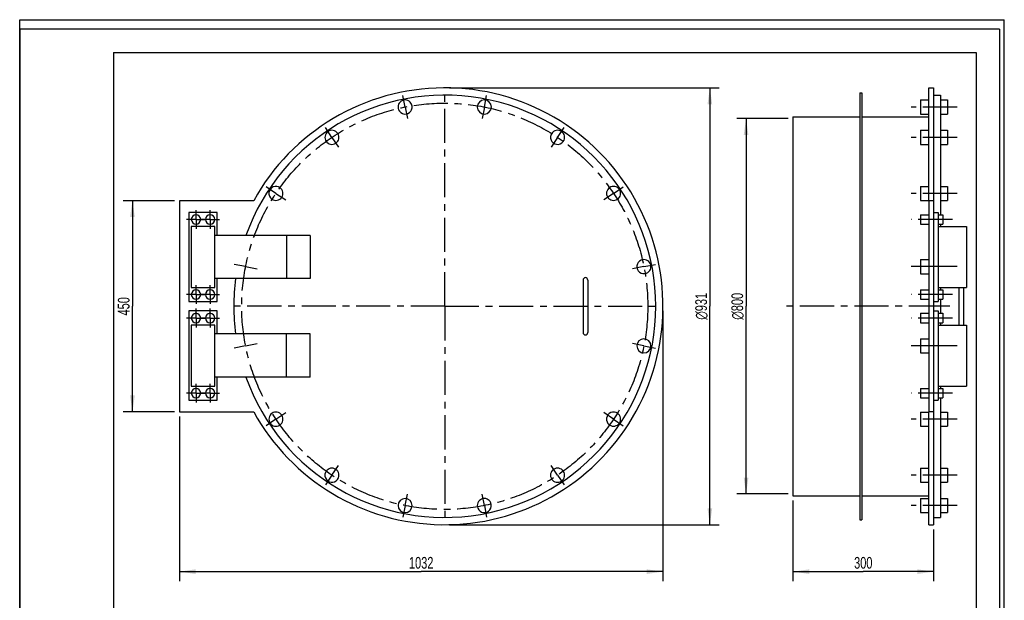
# Model space of a CAD drawing. Header units: millimetres. Extents: x 0 to 2100, y 0 to 2970.
# Tile 5 of 5: x 0 to 2100, y 1733 to 2970. Entities that reach past the tile are written whole.
import ezdxf

# ---------------------------------------------------------------- set-up
doc = ezdxf.new("R2010")
doc.units = ezdxf.units.MM
doc.header["$LTSCALE"] = 193.6
doc.linetypes.add('CENTER', pattern=[0.6, 0.375, -0.075, 0.075, -0.075])
doc.layers.get('0').update_dxf_attribs({"linetype": 'CONTINUOUS'})
doc.layers.add('_2D-BEM', color=7, linetype='CONTINUOUS')
doc.layers.add('_ACHSEN', color=7, linetype='CONTINUOUS')
doc.styles.get("Standard").update_dxf_attribs({"font": 'txt', "width": 0.7})
doc.styles.add('TEXTSTYLE_4', font='gdt', dxfattribs={"width": 0.7})
doc.dimstyles.new('DIMSTYLE_1', dxfattribs={"dimtxt": 25, "dimasz": 35, "dimexe": 2, "dimexo": 1, "dimtad": 1, "dimdec": 1, "dimtxsty": 'STANDARD', "dimblk": '_FILLED', "dimblk1": '_FILLED', "dimblk2": '_FILLED', "dimcen": 0.09, "dimadec": 1, "dimazin": 2, "dimtp": 0.8, "dimtm": 0.8, "dimtfac": 1, "dimtdec": 1, "dimtofl": 0, "dimtmove": 0, "dimatfit": 3, "dimldrblk": '_FILLED', "dimfxl": 1, "dimtolj": 1, "dimarcsym": 0})
doc.dimstyles.new('DIMSTYLE_2', dxfattribs={"dimtxt": 25, "dimasz": 35, "dimexe": 2, "dimexo": 1, "dimtad": 1, "dimdec": 0, "dimtxsty": 'STANDARD', "dimblk": '_FILLED', "dimblk1": '_FILLED', "dimblk2": '_FILLED', "dimcen": 0.09, "dimadec": 1, "dimazin": 2, "dimtp": 1.2, "dimtm": 1.2, "dimtfac": 1, "dimtdec": 0, "dimtofl": 0, "dimtmove": 0, "dimatfit": 3, "dimldrblk": '_FILLED', "dimfxl": 1, "dimtolj": 1, "dimarcsym": 0})
doc.dimstyles.new('DIMSTYLE_3', dxfattribs={"dimtxt": 25, "dimasz": 35, "dimexe": 2, "dimexo": 1, "dimtad": 1, "dimdec": 1, "dimtxsty": 'STANDARD', "dimblk": '_FILLED', "dimblk1": '_FILLED', "dimblk2": '_FILLED', "dimcen": 0.09, "dimadec": 1, "dimazin": 2, "dimtp": 0.5, "dimtm": 0.5, "dimtfac": 1, "dimtdec": 1, "dimtofl": 0, "dimtmove": 0, "dimatfit": 3, "dimldrblk": '_FILLED', "dimfxl": 1, "dimtolj": 1, "dimarcsym": 0})

# ---------------------------------------------------------------- blocks, each defined once
blk = doc.blocks.new('_FILLED')
at = {"color": 0, "linetype": 'BYBLOCK'}
blk.add_solid([(0, 0), (-1, 0.143), (-1, -0.143)], dxfattribs=at)
blk = doc.blocks.new('*D1')
at = {"layer": '_2D-BEM', "color": 2, "linetype": 'CONTINUOUS'}
for p, q in [((1372, 2349.2), (1372, 1773.7)), ((340.5, 2124.2), (340.5, 1773.7)), ((340.5, 1793.7), (856.3, 1793.7)), ((1372, 1793.7), (856.3, 1793.7))]:
    blk.add_line(p, q, dxfattribs=at)
at = {"layer": '_2D-BEM', "color": 2, "linetype": 'CONTINUOUS', "xscale": 35, "yscale": 35, "zscale": 35, "rotation": 180}
blk.add_blockref('_FILLED', (340.5, 1793.7), dxfattribs=at)
at = {"layer": '_2D-BEM', "color": 2, "linetype": 'CONTINUOUS', "xscale": 35, "yscale": 35, "zscale": 35}
blk.add_blockref('_FILLED', (1372, 1793.7), dxfattribs=at)
at = {"layer": '_2D-BEM', "color": 2, "linetype": 'CONTINUOUS', "insert": (856.3, 1825), "char_height": 25, "width": 107.143, "attachment_point": 2, "line_spacing_factor": 0.9}
blk.add_mtext('1032', dxfattribs=at)
blk = doc.blocks.new('*D2')
at = {"layer": '_2D-BEM', "color": 2, "linetype": 'CONTINUOUS'}
for p, q in [((330.5, 2584.2), (220.5, 2584.2)), ((240.5, 2584.2), (240.5, 2359.2)), ((240.5, 2134.2), (240.5, 2359.2)), ((330.5, 2134.2), (220.5, 2134.2))]:
    blk.add_line(p, q, dxfattribs=at)
at = {"layer": '_2D-BEM', "color": 2, "linetype": 'CONTINUOUS', "xscale": 35, "yscale": 35, "zscale": 35}
for p, rotation in [((240.5, 2584.2), 90), ((240.5, 2134.2), 270)]:
    blk.add_blockref('_FILLED', p, dxfattribs=dict(at, rotation=rotation))
at = {"layer": '_2D-BEM', "color": 2, "linetype": 'CONTINUOUS', "insert": (209.3, 2359.2), "char_height": 25, "width": 85.714, "attachment_point": 2, "rotation": 90, "line_spacing_factor": 0.9}
blk.add_mtext('450', dxfattribs=at)
blk = doc.blocks.new('*D4')
at = {"layer": '_2D-BEM', "color": 2, "linetype": 'CONTINUOUS'}
for p, q in [((1649.2, 1945.2), (1649.2, 1773.7)), ((1949.2, 1883.7), (1949.2, 1773.7)), ((1649.2, 1793.7), (1799.2, 1793.7)), ((1949.2, 1793.7), (1799.2, 1793.7))]:
    blk.add_line(p, q, dxfattribs=at)
at = {"layer": '_2D-BEM', "color": 2, "linetype": 'CONTINUOUS', "xscale": 35, "yscale": 35, "zscale": 35, "rotation": 180}
blk.add_blockref('_FILLED', (1649.2, 1793.7), dxfattribs=at)
at = {"layer": '_2D-BEM', "color": 2, "linetype": 'CONTINUOUS', "xscale": 35, "yscale": 35, "zscale": 35}
blk.add_blockref('_FILLED', (1949.2, 1793.7), dxfattribs=at)
at = {"layer": '_2D-BEM', "color": 2, "linetype": 'CONTINUOUS', "insert": (1799.2, 1825), "char_height": 25, "width": 85.714, "attachment_point": 2, "line_spacing_factor": 0.9}
blk.add_mtext('300', dxfattribs=at)
blk = doc.blocks.new('*D5')
at = {"layer": '_2D-BEM', "color": 2, "linetype": 'CONTINUOUS'}
for p, q in [((1639.2, 2759.2), (1529.2, 2759.2)), ((1549.2, 2759.2), (1549.2, 2359.2)), ((1549.2, 1959.2), (1549.2, 2359.2)), ((1639.2, 1959.2), (1529.2, 1959.2))]:
    blk.add_line(p, q, dxfattribs=at)
at = {"layer": '_2D-BEM', "color": 2, "linetype": 'CONTINUOUS', "xscale": 35, "yscale": 35, "zscale": 35}
for p, rotation in [((1549.2, 2759.2), 90), ((1549.2, 1959.2), 270)]:
    blk.add_blockref('_FILLED', p, dxfattribs=dict(at, rotation=rotation))
at = {"layer": '_2D-BEM', "color": 2, "linetype": 'CONTINUOUS', "insert": (1517.9, 2359.2), "char_height": 25, "width": 138.393, "attachment_point": 2, "rotation": 90, "line_spacing_factor": 0.9, "style": 'TEXTSTYLE_4'}
blk.add_mtext('{\\fgdt;n}\\ftxt;800', dxfattribs=at)
blk = doc.blocks.new('*D6')
at = {"layer": '_2D-BEM', "color": 2, "linetype": 'CONTINUOUS'}
for p, q in [((916.5, 2824.7), (1492, 2824.7)), ((1472, 2824.7), (1472, 2359.2)), ((1472, 1893.7), (1472, 2359.2)), ((916.5, 1893.7), (1492, 1893.7))]:
    blk.add_line(p, q, dxfattribs=at)
at = {"layer": '_2D-BEM', "color": 2, "linetype": 'CONTINUOUS', "xscale": 35, "yscale": 35, "zscale": 35}
for p, rotation in [((1472, 2824.7), 90), ((1472, 1893.7), 270)]:
    blk.add_blockref('_FILLED', p, dxfattribs=dict(at, rotation=rotation))
at = {"layer": '_2D-BEM', "color": 2, "linetype": 'CONTINUOUS', "insert": (1440.8, 2359.2), "char_height": 25, "width": 127.679, "attachment_point": 2, "rotation": 90, "line_spacing_factor": 0.9, "style": 'TEXTSTYLE_4'}
blk.add_mtext('{\\fgdt;n}\\ftxt;931', dxfattribs=at)

msp = doc.modelspace()

# ---------------------------------------------------------------- linework, layer by layer
at = {"color": 7, "linetype": 'CONTINUOUS'}
for p, q in [((0, 2970), (2100, 2970)), ((0, 0), (0, 2970)), ((0, 2970), (2100, 2970)), ((0, 0), (0, 2970)), ((2100, 0), (2100, 2970)), ((2100, 0), (2100, 2970)), ((1792.16, 2814.23), (1796.16, 2814.23)), ((1792.16, 2814.23), (1792.16, 2763.23)), ((1796.16, 2814.23), (1796.16, 2763.23)), ((1939.16, 2798.91), (1939.16, 2824.73)), ((1939.16, 2824.73), (1949.16, 2824.73)), ((1949.16, 2824.73), (1949.16, 2809.23)), ((1939.16, 2768.91), (1939.16, 2798.91)), ((1949.16, 2809.23), (1949.16, 2584.23)), ((1964.16, 2809.23), (1964.16, 2798.91)), ((1964.16, 2798.91), (1964.16, 2768.91)), ((1792.16, 2763.23), (1792.16, 1955.23)), ((1796.16, 2763.23), (1796.16, 1955.23)), ((1939.16, 2763.23), (1939.16, 2768.91)), ((1939.16, 2734.26), (1939.16, 2763.23)), ((1964.16, 2768.91), (1964.16, 2734.26)), ((1939.16, 2704.26), (1939.16, 2734.26)), ((1964.16, 2734.26), (1964.16, 2704.26)), ((1939.16, 2614.79), (1939.16, 2704.26)), ((1964.16, 2704.26), (1964.16, 2614.79)), ((1939.16, 2584.79), (1939.16, 2614.79)), ((1964.16, 2614.79), (1964.16, 2584.79)), ((340.54, 2584.23), (340.54, 2134.23)), ((499.03, 2584.23), (340.54, 2584.23)), ((1939.16, 2584.23), (1939.16, 2584.79)), ((1939.16, 2584.23), (1939.16, 2134.23)), ((1949.16, 2584.23), (1939.16, 2584.23)), ((1949.16, 2584.23), (1949.16, 2134.23)), ((1964.16, 2584.79), (1964.16, 2554.23)), ((421.04, 2559.23), (361.04, 2559.23)), ((361.04, 2559.23), (361.04, 2369.23)), ((421.04, 2510.23), (421.04, 2559.23)), ((1949.16, 2559.23), (1959.16, 2559.23)), ((1959.16, 2559.23), (1959.16, 2369.23)), ((416.04, 2529.23), (366.04, 2529.23)), ((366.04, 2529.23), (366.04, 2399.23)), ((416.04, 2399.23), (416.04, 2529.23)), ((1959.16, 2529.23), (2019.16, 2529.23)), ((1964.16, 2534.23), (1964.16, 2529.23)), ((2019.16, 2529.23), (2019.16, 2399.23)), ((569.27, 2510.23), (416.04, 2510.23)), ((619.27, 2510.23), (569.27, 2510.23)), ((569.27, 2510.23), (569.27, 2418.23)), ((619.27, 2510.23), (619.27, 2418.23)), ((569.27, 2418.23), (416.04, 2418.23)), ((421.04, 2369.23), (421.04, 2418.23)), ((619.27, 2418.23), (569.27, 2418.23)), ((1201.54, 2415.23), (1201.54, 2303.23)), ((1211.54, 2415.23), (1211.54, 2303.23)), ((366.04, 2399.23), (416.04, 2399.23)), ((1959.16, 2399.23), (2019.16, 2399.23)), ((1964.16, 2399.23), (1964.16, 2394.23)), ((2003.16, 2399.23), (2003.16, 2319.23)), ((2013.16, 2399.23), (2013.16, 2319.23)), ((1964.16, 2374.23), (1964.16, 2359.23)), ((361.04, 2369.23), (421.04, 2369.23)), ((1949.16, 2369.23), (1959.16, 2369.23)), ((1964.16, 2359.23), (1964.16, 2344.23)), ((421.04, 2349.23), (361.04, 2349.23)), ((361.04, 2349.23), (361.04, 2159.23)), ((421.04, 2300.23), (421.04, 2349.23)), ((1949.16, 2349.23), (1959.16, 2349.23)), ((1959.16, 2349.23), (1959.16, 2159.23)), ((416.04, 2319.23), (366.04, 2319.23)), ((366.04, 2319.23), (366.04, 2189.23)), ((416.04, 2189.23), (416.04, 2319.23)), ((1959.16, 2319.23), (2019.16, 2319.23)), ((1964.16, 2324.23), (1964.16, 2319.23)), ((2019.16, 2319.23), (2019.16, 2189.23)), ((569.27, 2300.23), (416.04, 2300.23)), ((619.27, 2300.23), (569.27, 2300.23)), ((569.27, 2208.23), (569.27, 2300.23)), ((619.27, 2208.23), (619.27, 2300.23)), ((569.27, 2208.23), (416.04, 2208.23)), ((421.04, 2159.23), (421.04, 2208.23)), ((619.27, 2208.23), (569.27, 2208.23)), ((366.04, 2189.23), (416.04, 2189.23)), ((1959.16, 2189.23), (2019.16, 2189.23)), ((1964.16, 2189.23), (1964.16, 2184.23)), ((1964.16, 2164.23), (1964.16, 2133.67)), ((361.04, 2159.23), (421.04, 2159.23)), ((1949.16, 2159.23), (1959.16, 2159.23)), ((340.54, 2134.23), (499.03, 2134.23)), ((1949.16, 2134.23), (1939.16, 2134.23)), ((1939.16, 2133.67), (1939.16, 2134.23)), ((1939.16, 2103.67), (1939.16, 2133.67)), ((1949.16, 2134.23), (1949.16, 1909.23)), ((1964.16, 2133.67), (1964.16, 2103.67)), ((1939.16, 2014.21), (1939.16, 2103.67)), ((1964.16, 2103.67), (1964.16, 2014.21)), ((1939.16, 1984.21), (1939.16, 2014.21)), ((1964.16, 2014.21), (1964.16, 1984.21)), ((1939.16, 1955.23), (1939.16, 1984.21)), ((1964.16, 1984.21), (1964.16, 1949.55)), ((1792.16, 1955.23), (1792.16, 1904.23)), ((1796.16, 1955.23), (1796.16, 1904.23)), ((1939.16, 1949.55), (1939.16, 1955.23)), ((1939.16, 1919.55), (1939.16, 1949.55)), ((1964.16, 1949.55), (1964.16, 1919.55)), ((1939.16, 1893.73), (1939.16, 1919.55)), ((1964.16, 1919.55), (1964.16, 1909.23)), ((1792.16, 1904.23), (1796.16, 1904.23)), ((1939.16, 1893.73), (1949.16, 1893.73)), ((1949.16, 1909.23), (1949.16, 1893.73))]:
    msp.add_line(p, q, dxfattribs=at)
at = {"color": 3, "linetype": 'CONTINUOUS'}
for p, q in [((0, 2950), (0, 1485)), ((2090, 2950), (0, 2950)), ((2090, 2950), (2090, 0))]:
    msp.add_line(p, q, dxfattribs=at)
at = {"color": 5, "linetype": 'CONTINUOUS'}
for p, q in [((200, 2900), (2040, 2900)), ((200, 2900), (200, 50)), ((2040, 2900), (2040, 50))]:
    msp.add_line(p, q, dxfattribs=at)
at = {"color": 7, "linetype": 'CONTINUOUS'}
for centre, radius, start, end in [((906.54, 2359.23), 465.5, 29.61168, 151.09549), ((906.54, 2359.23), 450, 0, 160.39368), ((906.54, 2359.23), 465.5, 208.90451, 29.61168), ((906.54, 2359.23), 450, 172.4662, 180), ((1206.54, 2415.23), 5, 90, 180), ((1206.54, 2415.23), 5, 0, 90), ((906.54, 2359.23), 450, 180, 187.5338), ((906.54, 2359.23), 450, 199.60632, 360), ((1206.54, 2303.23), 5, 180, 270), ((1206.54, 2303.23), 5, 270, 360)]:
    msp.add_arc(centre, radius, start, end, dxfattribs=at)
at = {"layer": '_ACHSEN', "color": 7, "linetype": 'CENTER'}
for p, q in [((906.54, 2359.23), (906.54, 2819.23)), ((822.07, 2783.91), (817.19, 2808.43)), ((991.02, 2783.91), (995.89, 2808.43)), ((822.07, 2783.91), (826.94, 2759.39)), ((991.02, 2783.91), (986.14, 2759.39)), ((1999.16, 2783.91), (1901.16, 2783.91)), ((1999.16, 2783.91), (1901.16, 2783.91)), ((906.54, 2359.23), (906.54, 2769.23)), ((665.98, 2719.26), (652.09, 2740.05)), ((1147.1, 2719.26), (1160.99, 2740.05)), ((665.98, 2719.26), (679.87, 2698.47)), ((1147.1, 2719.26), (1133.21, 2698.47)), ((1999.16, 2719.26), (1901.16, 2719.26)), ((1999.16, 2719.26), (1901.16, 2719.26)), ((546.51, 2599.79), (525.73, 2613.68)), ((1266.57, 2599.79), (1287.35, 2613.68)), ((546.51, 2599.79), (567.3, 2585.91)), ((1266.57, 2599.79), (1245.78, 2585.91)), ((1999.16, 2599.79), (1901.16, 2599.79)), ((1999.16, 2599.79), (1901.16, 2599.79)), ((376.04, 2544.23), (376.04, 2564.23)), ((406.04, 2544.23), (406.04, 2564.23)), ((376.04, 2544.23), (356.04, 2544.23)), ((376.04, 2544.23), (396.04, 2544.23)), ((376.04, 2544.23), (376.04, 2524.23)), ((406.04, 2544.23), (386.04, 2544.23)), ((406.04, 2544.23), (426.04, 2544.23)), ((406.04, 2544.23), (406.04, 2524.23)), ((1989.16, 2544.23), (1901.16, 2544.23)), ((1989.16, 2544.23), (1901.16, 2544.23)), ((481.86, 2443.71), (457.34, 2448.58)), ((481.86, 2443.71), (506.38, 2438.83)), ((1331.22, 2443.71), (1306.7, 2438.83)), ((1331.22, 2443.71), (1355.74, 2448.58)), ((1959.16, 2443.71), (1901.16, 2443.71)), ((1999.16, 2443.71), (1901.16, 2443.71)), ((376.04, 2384.23), (376.04, 2404.23)), ((406.04, 2384.23), (406.04, 2404.23)), ((376.04, 2384.23), (356.04, 2384.23)), ((376.04, 2384.23), (396.04, 2384.23)), ((376.04, 2384.23), (376.04, 2364.23)), ((406.04, 2384.23), (386.04, 2384.23)), ((406.04, 2384.23), (426.04, 2384.23)), ((406.04, 2384.23), (406.04, 2364.23)), ((1989.16, 2384.23), (1901.16, 2384.23)), ((1989.16, 2384.23), (1901.16, 2384.23)), ((376.04, 2334.23), (376.04, 2354.23)), ((406.04, 2334.23), (406.04, 2354.23)), ((906.54, 2359.23), (446.54, 2359.23)), ((906.54, 2359.23), (496.54, 2359.23)), ((906.54, 2359.23), (1316.54, 2359.23)), ((906.54, 2359.23), (906.54, 1949.23)), ((906.54, 2359.23), (1366.54, 2359.23)), ((906.54, 2359.23), (906.54, 1899.23)), ((1969.16, 2359.23), (1629.16, 2359.23)), ((1984.16, 2359.23), (1929.16, 2359.23)), ((376.04, 2334.23), (356.04, 2334.23)), ((376.04, 2334.23), (396.04, 2334.23)), ((376.04, 2334.23), (376.04, 2314.23)), ((406.04, 2334.23), (386.04, 2334.23)), ((406.04, 2334.23), (426.04, 2334.23)), ((406.04, 2334.23), (406.04, 2314.23)), ((1989.16, 2334.23), (1901.16, 2334.23)), ((1989.16, 2334.23), (1901.16, 2334.23)), ((481.86, 2274.76), (457.34, 2269.88)), ((481.86, 2274.76), (506.38, 2279.64)), ((1331.22, 2274.76), (1306.7, 2279.64)), ((1331.22, 2274.76), (1355.74, 2269.88)), ((1959.16, 2274.76), (1901.16, 2274.76)), ((1999.16, 2274.76), (1901.16, 2274.76)), ((376.04, 2174.23), (376.04, 2194.23)), ((406.04, 2174.23), (406.04, 2194.23)), ((376.04, 2174.23), (356.04, 2174.23)), ((376.04, 2174.23), (396.04, 2174.23)), ((376.04, 2174.23), (376.04, 2154.23)), ((406.04, 2174.23), (386.04, 2174.23)), ((406.04, 2174.23), (426.04, 2174.23)), ((406.04, 2174.23), (406.04, 2154.23)), ((1989.16, 2174.23), (1901.16, 2174.23)), ((1989.16, 2174.23), (1901.16, 2174.23)), ((546.51, 2118.67), (567.3, 2132.56)), ((1266.57, 2118.67), (1245.78, 2132.56)), ((546.51, 2118.67), (525.73, 2104.78)), ((1266.57, 2118.67), (1287.35, 2104.78)), ((1999.16, 2118.67), (1901.16, 2118.67)), ((1999.16, 2118.67), (1901.16, 2118.67)), ((665.98, 1999.21), (679.87, 2019.99)), ((1147.1, 1999.21), (1133.21, 2019.99)), ((665.98, 1999.21), (652.09, 1978.42)), ((1147.1, 1999.21), (1160.99, 1978.42)), ((1999.16, 1999.21), (1901.16, 1999.21)), ((1999.16, 1999.21), (1901.16, 1999.21)), ((822.07, 1934.55), (826.94, 1959.07)), ((991.02, 1934.55), (986.14, 1959.07)), ((822.07, 1934.55), (817.19, 1910.03)), ((991.02, 1934.55), (995.89, 1910.03)), ((1999.16, 1934.55), (1901.16, 1934.55)), ((1999.16, 1934.55), (1901.16, 1934.55))]:
    msp.add_line(p, q, dxfattribs=at)
at = {"layer": '_ACHSEN', "color": 7, "linetype": 'CONTINUOUS'}
for p, q in [((1921.16, 2798.91), (1921.16, 2778.17)), ((1921.16, 2798.91), (1939.16, 2798.91)), ((1949.16, 2809.23), (1964.16, 2809.23)), ((1964.16, 2798.91), (1979.16, 2798.91)), ((1979.16, 2798.91), (1979.16, 2778.17)), ((1921.16, 2778.17), (1921.16, 2768.91)), ((1979.16, 2778.17), (1979.16, 2768.91)), ((1649.16, 2763.23), (1649.16, 2759.23)), ((1649.16, 2763.23), (1792.16, 2763.23)), ((1649.16, 2759.23), (1649.16, 2359.23)), ((1796.16, 2763.23), (1939.16, 2763.23)), ((1921.16, 2768.91), (1939.16, 2768.91)), ((1964.16, 2768.91), (1979.16, 2768.91)), ((1921.16, 2734.26), (1921.16, 2708.65)), ((1921.16, 2734.26), (1939.16, 2734.26)), ((1964.16, 2734.26), (1979.16, 2734.26)), ((1979.16, 2734.26), (1979.16, 2708.65)), ((1921.16, 2708.65), (1921.16, 2704.26)), ((1921.16, 2704.26), (1939.16, 2704.26)), ((1964.16, 2704.26), (1979.16, 2704.26)), ((1979.16, 2708.65), (1979.16, 2704.26)), ((1921.16, 2614.79), (1921.16, 2585.94)), ((1921.16, 2614.79), (1939.16, 2614.79)), ((1964.16, 2614.79), (1979.16, 2614.79)), ((1979.16, 2614.79), (1979.16, 2585.94)), ((1921.16, 2585.94), (1921.16, 2584.79)), ((1921.16, 2584.79), (1939.16, 2584.79)), ((1964.16, 2584.79), (1979.16, 2584.79)), ((1979.16, 2585.94), (1979.16, 2584.79)), ((1921.16, 2554.23), (1921.16, 2544.23)), ((1921.16, 2554.23), (1939.16, 2554.23)), ((1921.16, 2544.23), (1921.16, 2534.23)), ((1959.16, 2554.23), (1969.16, 2554.23)), ((1969.16, 2554.23), (1969.16, 2544.23)), ((1969.16, 2544.23), (1969.16, 2534.23)), ((1921.16, 2534.23), (1939.16, 2534.23)), ((1959.16, 2534.23), (1969.16, 2534.23)), ((1921.16, 2458.71), (1939.16, 2458.71)), ((1921.16, 2458.71), (1921.16, 2428.71)), ((1921.16, 2428.71), (1939.16, 2428.71)), ((1921.16, 2394.23), (1921.16, 2384.23)), ((1921.16, 2394.23), (1939.16, 2394.23)), ((1959.16, 2394.23), (1969.16, 2394.23)), ((1969.16, 2394.23), (1969.16, 2384.23)), ((1921.16, 2384.23), (1921.16, 2374.23)), ((1921.16, 2374.23), (1939.16, 2374.23)), ((1959.16, 2374.23), (1969.16, 2374.23)), ((1969.16, 2384.23), (1969.16, 2374.23)), ((1649.16, 2359.23), (1649.16, 1959.23)), ((1921.16, 2344.23), (1921.16, 2334.23)), ((1921.16, 2344.23), (1939.16, 2344.23)), ((1921.16, 2334.23), (1921.16, 2324.23)), ((1959.16, 2344.23), (1969.16, 2344.23)), ((1969.16, 2344.23), (1969.16, 2334.23)), ((1969.16, 2334.23), (1969.16, 2324.23)), ((1921.16, 2324.23), (1939.16, 2324.23)), ((1959.16, 2324.23), (1969.16, 2324.23)), ((1921.16, 2289.76), (1921.16, 2288.62)), ((1921.16, 2289.76), (1939.16, 2289.76)), ((1921.16, 2288.62), (1921.16, 2259.76)), ((1921.16, 2259.76), (1939.16, 2259.76)), ((1921.16, 2184.23), (1921.16, 2174.23)), ((1921.16, 2184.23), (1939.16, 2184.23)), ((1959.16, 2184.23), (1969.16, 2184.23)), ((1969.16, 2184.23), (1969.16, 2174.23)), ((1921.16, 2174.23), (1921.16, 2164.23)), ((1921.16, 2164.23), (1939.16, 2164.23)), ((1959.16, 2164.23), (1969.16, 2164.23)), ((1969.16, 2174.23), (1969.16, 2164.23)), ((1921.16, 2133.67), (1921.16, 2129.28)), ((1921.16, 2133.67), (1939.16, 2133.67)), ((1921.16, 2129.28), (1921.16, 2103.67)), ((1964.16, 2133.67), (1979.16, 2133.67)), ((1979.16, 2133.67), (1979.16, 2129.28)), ((1979.16, 2129.28), (1979.16, 2103.67)), ((1921.16, 2103.67), (1939.16, 2103.67)), ((1964.16, 2103.67), (1979.16, 2103.67)), ((1921.16, 2014.21), (1921.16, 2004.95)), ((1921.16, 2014.21), (1939.16, 2014.21)), ((1921.16, 2004.95), (1921.16, 1984.21)), ((1964.16, 2014.21), (1979.16, 2014.21)), ((1979.16, 2014.21), (1979.16, 2004.95)), ((1979.16, 2004.95), (1979.16, 1984.21)), ((1921.16, 1984.21), (1939.16, 1984.21)), ((1964.16, 1984.21), (1979.16, 1984.21)), ((1649.16, 1959.23), (1649.16, 1955.23)), ((1649.16, 1955.23), (1792.16, 1955.23)), ((1796.16, 1955.23), (1939.16, 1955.23)), ((1921.16, 1949.55), (1921.16, 1934.55)), ((1921.16, 1949.55), (1939.16, 1949.55)), ((1921.16, 1934.55), (1921.16, 1919.55)), ((1964.16, 1949.55), (1979.16, 1949.55)), ((1979.16, 1949.55), (1979.16, 1934.55)), ((1979.16, 1934.55), (1979.16, 1919.55)), ((1921.16, 1919.55), (1939.16, 1919.55)), ((1964.16, 1919.55), (1979.16, 1919.55)), ((1949.16, 1909.23), (1964.16, 1909.23))]:
    msp.add_line(p, q, dxfattribs=at)
at = {"layer": '_ACHSEN', "color": 7, "linetype": 'CENTER'}
msp.add_circle((906.54, 2359.23), 433, dxfattribs=at)
at = {"layer": '_ACHSEN', "color": 7, "linetype": 'CONTINUOUS'}
for centre, radius, start, end in [((822.07, 2783.91), 15, 22.5, 202.5), ((991.02, 2783.91), 15, 0, 180), ((822.07, 2783.91), 15, 202.5, 22.5), ((991.02, 2783.91), 15, 180, 360), ((665.98, 2719.26), 15, 45, 225), ((1147.1, 2719.26), 15, 337.5, 157.5), ((665.98, 2719.26), 15, 225, 45), ((1147.1, 2719.26), 15, 157.5, 337.5), ((546.51, 2599.79), 15, 67.5, 247.5), ((546.51, 2599.79), 15, 247.5, 67.5), ((1266.57, 2599.79), 15, 135, 315), ((1266.57, 2599.79), 15, 315, 135), ((376.04, 2544.23), 10, 0, 180), ((376.04, 2544.23), 10, 180, 360), ((406.04, 2544.23), 10, 0, 180), ((406.04, 2544.23), 10, 180, 360), ((1331.22, 2443.71), 15, 112.5, 292.5), ((1331.22, 2443.71), 15, 292.5, 112.5), ((376.04, 2384.23), 10, 0, 180), ((406.04, 2384.23), 10, 0, 180), ((376.04, 2384.23), 10, 180, 360), ((406.04, 2384.23), 10, 180, 360), ((376.04, 2334.23), 10, 0, 180), ((376.04, 2334.23), 10, 180, 360), ((406.04, 2334.23), 10, 0, 180), ((406.04, 2334.23), 10, 180, 360), ((1331.22, 2274.76), 15, 90, 270), ((1331.22, 2274.76), 15, 270, 90), ((376.04, 2174.23), 10, 0, 180), ((406.04, 2174.23), 10, 0, 180), ((376.04, 2174.23), 10, 180, 360), ((406.04, 2174.23), 10, 180, 360), ((546.51, 2118.67), 15, 135, 315), ((546.51, 2118.67), 15, 315, 135), ((1266.57, 2118.67), 15, 67.5, 247.5), ((1266.57, 2118.67), 15, 247.5, 67.5), ((665.98, 1999.21), 15, 157.5, 337.5), ((665.98, 1999.21), 15, 337.5, 157.5), ((1147.1, 1999.21), 15, 45, 225), ((1147.1, 1999.21), 15, 225, 45), ((822.07, 1934.55), 15, 0, 180), ((822.07, 1934.55), 15, 180, 360), ((991.02, 1934.55), 15, 22.5, 202.5), ((991.02, 1934.55), 15, 202.5, 22.5)]:
    msp.add_arc(centre, radius, start, end, dxfattribs=at)

# ---------------------------------------------------------------- dimensions: what is measured, and where the dimension line sits
at = {"layer": '_2D-BEM', "color": 2, "linetype": 'CONTINUOUS'}
for base, p1, p2, picture, middle in [((1472, 1893.73), (915.54, 2824.73), (915.54, 1893.73), '*D6', (1472, 2359.23)), ((1549.16, 1959.23), (1640.16, 2759.23), (1640.16, 1959.23), '*D5', (1549.16, 2359.23))]:
    dim = msp.add_linear_dim(base=base, p1=p1, p2=p2, angle=270, text='%%c<>', dimstyle='DIMSTYLE_1', dxfattribs=at)
    dim.commit()
    dim.dimension.update_dxf_attribs({"geometry": picture, "text_midpoint": middle, "dimtype": 160})
dim = msp.add_linear_dim(base=(240.54, 2134.23), p1=(331.54, 2584.23), p2=(331.54, 2134.23), angle=270, dimstyle='DIMSTYLE_1', dxfattribs=at)
dim.commit()
dim.dimension.update_dxf_attribs({"geometry": '*D2', "text_midpoint": (240.54, 2355.66), "dimtype": 160})
for base, p1, p2, dimstyle, picture, middle in [((1372.04121863, 1793.74166614), (340.54121863, 2125.23280179), (1372.04121863, 2350.23280179), 'DIMSTYLE_2', '*D1', (852.71978027, 1793.74166614)), ((1949.16, 1793.74), (1649.16, 1946.23), (1949.16, 1884.73), 'DIMSTYLE_3', '*D4', (1795.58, 1793.74))]:
    dim = msp.add_linear_dim(base=base, p1=p1, p2=p2, dimstyle=dimstyle, dxfattribs=at)
    dim.commit()
    dim.dimension.update_dxf_attribs({"geometry": picture, "text_midpoint": middle, "dimtype": 160})

doc.saveas('drawing.dxf')
